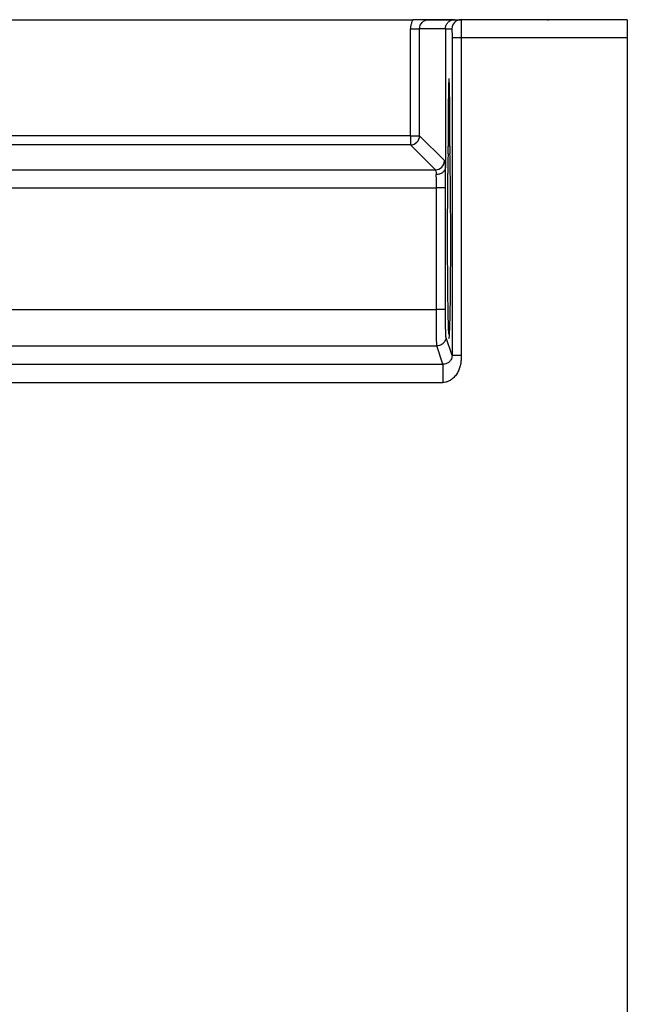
# Model space of a CAD drawing. Header units: inches. Extents: x 169 to 297, y 25 to 187.
# Tile 5 of 5: x 274 to 297, y 146 to 183. Entities that reach past the tile are written whole.
import ezdxf

# ---------------------------------------------------------------- set-up
doc = ezdxf.new("R2010")
doc.units = ezdxf.units.IN
doc.header["$MEASUREMENT"] = 0

# ---------------------------------------------------------------- blocks, each defined once
blk = doc.blocks.new('block 9')
at = {"color": 7, "lineweight": 25}
blk.add_open_spline([(291.07, 183.402), (291.048, 183.405), (291.026, 183.408), (291.004, 183.407), (290.981, 183.405), (290.959, 183.398), (290.936, 183.391)], degree=3, knots=[0, 0, 0, 0, 1, 1, 1, 2, 2, 2, 2], dxfattribs=at)
blk = doc.blocks.new('block 21')
at = {"color": 7, "lineweight": 25}
blk.add_lwpolyline([(294.394, 183.416), (294.384, 183.416)], dxfattribs=at)
blk = doc.blocks.new('block 22')
at = {"color": 7, "lineweight": 25}
blk.add_lwpolyline([(294.319, 183.416), (294.318, 183.416)], dxfattribs=at)
blk = doc.blocks.new('block 23')
at = {"color": 7, "lineweight": 25}
blk.add_open_spline([(294.394, 183.416), (294.399, 183.416), (294.404, 183.416), (294.408, 183.416), (294.412, 183.416), (294.415, 183.416), (294.418, 183.416), (294.421, 183.416), (294.423, 183.416), (294.424, 183.416), (294.426, 183.416), (294.426, 183.416), (294.426, 183.416)], degree=3, knots=[0, 0, 0, 0, 1, 1, 1, 2, 2, 2, 3, 3, 3, 4, 4, 4, 4], dxfattribs=at)
blk = doc.blocks.new('block 125')
at = {"color": 7, "lineweight": 25}
blk.add_open_spline([(291.071, 170.484), (291.071, 170.426), (291.071, 170.368), (291.067, 170.31), (291.064, 170.252), (291.058, 170.195), (291.046, 170.138), (291.035, 170.082), (291.02, 170.026), (290.999, 169.972), (290.979, 169.92), (290.955, 169.869), (290.926, 169.82), (290.896, 169.77), (290.861, 169.723), (290.822, 169.68), (290.784, 169.638), (290.742, 169.6), (290.696, 169.567), (290.662, 169.543), (290.626, 169.522), (290.589, 169.504), (290.553, 169.487), (290.516, 169.474), (290.478, 169.465), (290.441, 169.458), (290.403, 169.455), (290.365, 169.452)], degree=3, knots=[0, 0, 0, 0, 1, 1, 1, 2, 2, 2, 3, 3, 3, 4, 4, 4, 5, 5, 5, 6, 6, 6, 7, 7, 7, 8, 8, 8, 9, 9, 9, 9], dxfattribs=at)
blk = doc.blocks.new('block 126')
at = {"color": 7, "lineweight": 25}
blk.add_open_spline([(290.365, 170.151), (290.365, 170.147), (290.365, 170.132), (290.365, 170.1), (290.365, 170.067), (290.365, 170.018), (290.365, 169.954), (290.365, 169.889), (290.365, 169.809), (290.365, 169.722), (290.365, 169.634), (290.365, 169.541), (290.365, 169.452)], degree=3, knots=[0, 0, 0, 0, 1, 1, 1, 2, 2, 2, 3, 3, 3, 4, 4, 4, 4], dxfattribs=at)
blk = doc.blocks.new('block 127')
at = {"color": 7, "lineweight": 25}
blk.add_open_spline([(290.721, 170.484), (290.721, 170.455), (290.717, 170.426), (290.71, 170.4), (290.703, 170.373), (290.693, 170.349), (290.681, 170.327), (290.657, 170.283), (290.625, 170.249), (290.592, 170.223), (290.558, 170.197), (290.521, 170.18), (290.483, 170.168), (290.446, 170.157), (290.406, 170.151), (290.365, 170.151)], degree=3, knots=[0, 0, 0, 0, 1, 1, 1, 2, 2, 2, 3, 3, 3, 4, 4, 4, 5, 5, 5, 5], dxfattribs=at)
blk = doc.blocks.new('block 128')
at = {"color": 7, "lineweight": 25}
blk.add_open_spline([(291.071, 170.484), (291.025, 170.484), (290.978, 170.485), (290.933, 170.485), (290.889, 170.485), (290.848, 170.485), (290.816, 170.485), (290.783, 170.485), (290.759, 170.485), (290.743, 170.485), (290.728, 170.485), (290.721, 170.484), (290.721, 170.484)], degree=3, knots=[0, 0, 0, 0, 1, 1, 1, 2, 2, 2, 3, 3, 3, 4, 4, 4, 4], dxfattribs=at)
blk = doc.blocks.new('block 131')
at = {"color": 7, "lineweight": 25}
blk.add_lwpolyline([(241.918, 169.452), (290.365, 169.452)], dxfattribs=at)
blk = doc.blocks.new('block 132')
at = {"color": 7, "lineweight": 25}
blk.add_lwpolyline([(291.071, 182.715), (291.071, 170.484)], dxfattribs=at)
blk = doc.blocks.new('block 133')
at = {"color": 7, "lineweight": 25}
blk.add_lwpolyline([(297.464, 182.715), (291.071, 182.715)], dxfattribs=at)
blk = doc.blocks.new('block 134')
at = {"color": 7, "lineweight": 25}
blk.add_lwpolyline([(297.464, 182.715), (297.464, 28.716)], dxfattribs=at)
blk = doc.blocks.new('block 162')
at = {"color": 7, "lineweight": 25}
blk.add_lwpolyline([(291.064, 183.416), (291.066, 183.399)], dxfattribs=at)
blk = doc.blocks.new('block 163')
at = {"color": 7, "lineweight": 25}
blk.add_lwpolyline([(291.071, 182.715), (290.721, 182.715)], dxfattribs=at)
blk = doc.blocks.new('block 164')
at = {"color": 7, "lineweight": 25}
blk.add_open_spline([(290.714, 183.065), (290.715, 183.065), (290.716, 183.059), (290.717, 183.043), (290.717, 183.036), (290.717, 183.026), (290.718, 183.013), (290.718, 182.999), (290.719, 182.982), (290.719, 182.964), (290.719, 182.945), (290.72, 182.926), (290.72, 182.908), (290.72, 182.889), (290.72, 182.871), (290.72, 182.852), (290.72, 182.834), (290.721, 182.814), (290.721, 182.792), (290.721, 182.77), (290.721, 182.744), (290.721, 182.715)], degree=3, knots=[0, 0, 0, 0, 1, 1, 1, 2, 2, 2, 3, 3, 3, 4, 4, 4, 5, 5, 5, 6, 6, 6, 7, 7, 7, 7], dxfattribs=at)
blk = doc.blocks.new('block 165')
at = {"color": 7, "lineweight": 25}
blk.add_open_spline([(291.064, 183.416), (290.871, 183.416), (290.714, 183.259), (290.714, 183.065)], degree=3, dxfattribs=at)
blk = doc.blocks.new('block 166')
at = {"color": 7, "lineweight": 25}
blk.add_lwpolyline([(290.721, 182.715), (290.721, 170.484)], dxfattribs=at)
blk = doc.blocks.new('block 167')
at = {"color": 7, "lineweight": 25}
blk.add_lwpolyline([(241.918, 170.151), (290.365, 170.151)], dxfattribs=at)
blk = doc.blocks.new('block 172')
at = {"color": 7, "lineweight": 25}
blk.add_lwpolyline([(297.464, 183.416), (291.064, 183.416)], dxfattribs=at)
blk = doc.blocks.new('block 173')
at = {"color": 7, "lineweight": 25}
blk.add_lwpolyline([(297.464, 183.416), (297.464, 182.715)], dxfattribs=at)
blk = doc.blocks.new('block 181')
at = {"color": 7, "lineweight": 25}
blk.add_open_spline([(290.487, 171.208), (290.487, 171.197), (290.487, 171.187), (290.486, 171.176), (290.483, 171.146), (290.476, 171.116), (290.465, 171.087), (290.448, 171.04), (290.42, 170.997), (290.385, 170.961), (290.354, 170.931), (290.319, 170.907), (290.28, 170.889), (290.252, 170.877), (290.222, 170.867), (290.192, 170.863), (290.174, 170.861), (290.156, 170.86), (290.137, 170.859)], degree=3, knots=[0, 0, 0, 0, 1, 1, 1, 2, 2, 2, 3, 3, 3, 4, 4, 4, 5, 5, 5, 6, 6, 6, 6], dxfattribs=at)
blk = doc.blocks.new('block 182')
at = {"color": 7, "lineweight": 25}
blk.add_lwpolyline([(290.721, 170.484), (290.487, 171.208)], dxfattribs=at)
blk = doc.blocks.new('block 183')
at = {"color": 7, "lineweight": 25}
blk.add_lwpolyline([(290.365, 170.151), (290.137, 170.859)], dxfattribs=at)
blk = doc.blocks.new('block 184')
at = {"color": 7, "lineweight": 25}
blk.add_open_spline([(290.638, 178.548), (290.638, 178.533), (290.638, 178.518), (290.638, 178.504), (290.638, 178.49), (290.638, 178.476), (290.638, 178.462), (290.638, 178.448), (290.639, 178.434), (290.639, 178.421), (290.639, 178.407), (290.639, 178.394), (290.639, 178.38), (290.639, 178.355), (290.639, 178.33), (290.64, 178.31), (290.64, 178.289), (290.641, 178.271), (290.641, 178.254)], degree=3, knots=[0, 0, 0, 0, 1, 1, 1, 2, 2, 2, 3, 3, 3, 4, 4, 4, 5, 5, 5, 6, 6, 6, 6], dxfattribs=at)
blk = doc.blocks.new('block 185')
at = {"color": 7, "lineweight": 25}
blk.add_lwpolyline([(290.638, 178.548), (290.638, 179.215)], dxfattribs=at)
blk = doc.blocks.new('block 186')
at = {"color": 7, "lineweight": 25}
blk.add_open_spline([(290.638, 179.215), (290.638, 179.416), (290.637, 179.616), (290.636, 179.807), (290.635, 180.031), (290.632, 180.242), (290.63, 180.424), (290.628, 180.526), (290.627, 180.619), (290.625, 180.702), (290.623, 180.791), (290.621, 180.869), (290.619, 180.931), (290.617, 180.997), (290.615, 181.046), (290.612, 181.086), (290.61, 181.129), (290.607, 181.162), (290.604, 181.143)], degree=3, knots=[0, 0, 0, 0, 1, 1, 1, 2, 2, 2, 3, 3, 3, 4, 4, 4, 5, 5, 5, 6, 6, 6, 6], dxfattribs=at)
blk = doc.blocks.new('block 187')
at = {"color": 7, "lineweight": 25}
blk.add_open_spline([(290.597, 181.086), (290.596, 181.077), (290.596, 181.068), (290.595, 181.057), (290.594, 181.046), (290.594, 181.035), (290.593, 181.022), (290.593, 181.01), (290.592, 180.997), (290.591, 180.982), (290.591, 180.968), (290.59, 180.954), (290.59, 180.938), (290.589, 180.922), (290.589, 180.906), (290.588, 180.889), (290.588, 180.872), (290.588, 180.855), (290.587, 180.836), (290.587, 180.818), (290.586, 180.799), (290.586, 180.78), (290.585, 180.761), (290.585, 180.741), (290.584, 180.72), (290.584, 180.7), (290.583, 180.679), (290.583, 180.657), (290.583, 180.636), (290.582, 180.614), (290.582, 180.592), (290.581, 180.57), (290.581, 180.548), (290.581, 180.525), (290.58, 180.502), (290.58, 180.479), (290.58, 180.455), (290.579, 180.432), (290.579, 180.408), (290.579, 180.384), (290.578, 180.36), (290.578, 180.336), (290.578, 180.311), (290.577, 180.287), (290.577, 180.262), (290.577, 180.237), (290.577, 180.213), (290.576, 180.188), (290.576, 180.163), (290.576, 180.138), (290.576, 180.113), (290.575, 180.088), (290.575, 180.063), (290.575, 180.038), (290.575, 180.012), (290.574, 179.987), (290.574, 179.962), (290.574, 179.937), (290.574, 179.912), (290.573, 179.887), (290.573, 179.861), (290.573, 179.836), (290.573, 179.811), (290.573, 179.786), (290.573, 179.761), (290.572, 179.736), (290.572, 179.712), (290.572, 179.687), (290.572, 179.662), (290.572, 179.638), (290.572, 179.613), (290.572, 179.589), (290.572, 179.564), (290.571, 179.54), (290.571, 179.516), (290.571, 179.492), (290.571, 179.468), (290.571, 179.445), (290.571, 179.421), (290.571, 179.398), (290.571, 179.375), (290.571, 179.351), (290.571, 179.328), (290.571, 179.306), (290.571, 179.283), (290.571, 179.26), (290.571, 179.238), (290.571, 179.215)], degree=3, knots=[0, 0, 0, 0, 1, 1, 1, 2, 2, 2, 3, 3, 3, 4, 4, 4, 5, 5, 5, 6, 6, 6, 7, 7, 7, 8, 8, 8, 9, 9, 9, 10, 10, 10, 11, 11, 11, 12, 12, 12, 13, 13, 13, 14, 14, 14, 15, 15, 15, 16, 16, 16, 17, 17, 17, 18, 18, 18, 19, 19, 19, 20, 20, 20, 21, 21, 21, 22, 22, 22, 23, 23, 23, 24, 24, 24, 25, 25, 25, 26, 26, 26, 27, 27, 27, 28, 28, 28, 29, 29, 29, 29], dxfattribs=at)
blk = doc.blocks.new('block 188')
at = {"color": 7, "lineweight": 25}
blk.add_lwpolyline([(290.571, 179.215), (290.571, 178.547)], dxfattribs=at)
blk = doc.blocks.new('block 189')
at = {"color": 7, "lineweight": 25}
blk.add_open_spline([(290.568, 178.253), (290.568, 178.261), (290.568, 178.269), (290.569, 178.279), (290.569, 178.288), (290.569, 178.298), (290.569, 178.308), (290.569, 178.319), (290.57, 178.33), (290.57, 178.342), (290.57, 178.354), (290.57, 178.366), (290.57, 178.379), (290.57, 178.405), (290.57, 178.432), (290.571, 178.46), (290.571, 178.489), (290.571, 178.518), (290.571, 178.547)], degree=3, knots=[0, 0, 0, 0, 1, 1, 1, 2, 2, 2, 3, 3, 3, 4, 4, 4, 5, 5, 5, 6, 6, 6, 6], dxfattribs=at)
blk = doc.blocks.new('block 190')
at = {"color": 7, "lineweight": 25}
blk.add_open_spline([(290.568, 178.253), (290.567, 178.223), (290.567, 178.194), (290.566, 178.163), (290.565, 178.132), (290.564, 178.1), (290.563, 178.068), (290.563, 178.035), (290.562, 178.002), (290.561, 177.968), (290.561, 177.935), (290.56, 177.9), (290.559, 177.865), (290.559, 177.829), (290.558, 177.793), (290.557, 177.757), (290.557, 177.72), (290.556, 177.683), (290.556, 177.645), (290.555, 177.607), (290.554, 177.569), (290.554, 177.53), (290.553, 177.491), (290.552, 177.452), (290.552, 177.412), (290.551, 177.372), (290.551, 177.331), (290.55, 177.29), (290.55, 177.249), (290.549, 177.208), (290.549, 177.166), (290.548, 177.125), (290.548, 177.083), (290.548, 177.04), (290.547, 176.997), (290.547, 176.955), (290.546, 176.911), (290.546, 176.868), (290.545, 176.825), (290.545, 176.781), (290.545, 176.737), (290.544, 176.693), (290.544, 176.648), (290.544, 176.604), (290.543, 176.56), (290.543, 176.515), (290.542, 176.47), (290.542, 176.425), (290.542, 176.38), (290.541, 176.335), (290.541, 176.29), (290.541, 176.244), (290.541, 176.199), (290.54, 176.153), (290.54, 176.108), (290.54, 176.062), (290.54, 176.017), (290.539, 175.971), (290.539, 175.925), (290.539, 175.879), (290.539, 175.834), (290.539, 175.788), (290.539, 175.742), (290.538, 175.696), (290.538, 175.651), (290.538, 175.605), (290.538, 175.559), (290.538, 175.513), (290.538, 175.468), (290.538, 175.422), (290.538, 175.377), (290.537, 175.331), (290.537, 175.286), (290.537, 175.241), (290.537, 175.196), (290.537, 175.15), (290.537, 175.105), (290.537, 175.06), (290.537, 175.016), (290.537, 174.685), (290.538, 174.354), (290.54, 174.033), (290.541, 173.691), (290.544, 173.362), (290.547, 173.057), (290.55, 172.733), (290.555, 172.438), (290.559, 172.182), (290.564, 171.911), (290.57, 171.687), (290.576, 171.519), (290.577, 171.491), (290.578, 171.464), (290.579, 171.439), (290.581, 171.413), (290.582, 171.389), (290.583, 171.368), (290.584, 171.346), (290.585, 171.327), (290.586, 171.307)], degree=3, knots=[0, 0, 0, 0, 1, 1, 1, 2, 2, 2, 3, 3, 3, 4, 4, 4, 5, 5, 5, 6, 6, 6, 7, 7, 7, 8, 8, 8, 9, 9, 9, 10, 10, 10, 11, 11, 11, 12, 12, 12, 13, 13, 13, 14, 14, 14, 15, 15, 15, 16, 16, 16, 17, 17, 17, 18, 18, 18, 19, 19, 19, 20, 20, 20, 21, 21, 21, 22, 22, 22, 23, 23, 23, 24, 24, 24, 25, 25, 25, 26, 26, 26, 27, 27, 27, 28, 28, 28, 29, 29, 29, 30, 30, 30, 31, 31, 31, 32, 32, 32, 33, 33, 33, 33], dxfattribs=at)
blk = doc.blocks.new('block 191')
at = {"color": 7, "lineweight": 25}
blk.add_open_spline([(290.603, 171.164), (290.609, 171.115), (290.616, 171.199), (290.622, 171.309), (290.629, 171.425), (290.635, 171.57), (290.641, 171.768), (290.648, 171.986), (290.653, 172.268), (290.658, 172.59), (290.662, 172.917), (290.665, 173.285), (290.667, 173.678), (290.67, 174.077), (290.671, 174.501), (290.671, 174.926), (290.67, 175.356), (290.669, 175.787), (290.667, 176.2), (290.665, 176.619), (290.662, 177.019), (290.657, 177.356), (290.653, 177.698), (290.647, 177.976), (290.641, 178.254)], degree=3, knots=[0, 0, 0, 0, 1, 1, 1, 2, 2, 2, 3, 3, 3, 4, 4, 4, 5, 5, 5, 6, 6, 6, 7, 7, 7, 8, 8, 8, 8], dxfattribs=at)
blk = doc.blocks.new('block 192')
at = {"color": 7, "lineweight": 25}
blk.add_open_spline([(290.487, 171.208), (290.485, 171.216), (290.483, 171.248), (290.481, 171.302), (290.479, 171.357), (290.477, 171.435), (290.475, 171.53), (290.474, 171.624), (290.472, 171.736), (290.471, 171.859), (290.47, 171.981), (290.47, 172.114), (290.47, 172.257)], degree=3, knots=[0, 0, 0, 0, 1, 1, 1, 2, 2, 2, 3, 3, 3, 4, 4, 4, 4], dxfattribs=at)
blk = doc.blocks.new('block 193')
at = {"color": 7, "lineweight": 25}
blk.add_lwpolyline([(290.47, 172.257), (290.47, 176.941)], dxfattribs=at)
blk = doc.blocks.new('block 194')
at = {"color": 7, "lineweight": 25}
blk.add_open_spline([(290.47, 176.941), (290.47, 176.971), (290.47, 177.001), (290.47, 177.031), (290.47, 177.058), (290.47, 177.085), (290.47, 177.112), (290.47, 177.136), (290.469, 177.16), (290.469, 177.183), (290.469, 177.203), (290.469, 177.224), (290.469, 177.244), (290.469, 177.262), (290.469, 177.279), (290.469, 177.296), (290.469, 177.31), (290.469, 177.324), (290.469, 177.338), (290.468, 177.35), (290.468, 177.361), (290.468, 177.372), (290.468, 177.38), (290.468, 177.389), (290.468, 177.397), (290.468, 177.439), (290.467, 177.48), (290.467, 177.519), (290.467, 177.538), (290.466, 177.557), (290.466, 177.575), (290.466, 177.601), (290.466, 177.625), (290.465, 177.648), (290.465, 177.67), (290.464, 177.691), (290.464, 177.713)], degree=3, knots=[0, 0, 0, 0, 1, 1, 1, 2, 2, 2, 3, 3, 3, 4, 4, 4, 5, 5, 5, 6, 6, 6, 7, 7, 7, 8, 8, 8, 9, 9, 9, 10, 10, 10, 11, 11, 11, 12, 12, 12, 12], dxfattribs=at)
blk = doc.blocks.new('block 195')
at = {"color": 7, "lineweight": 25}
blk.add_lwpolyline([(290.464, 183.065), (290.464, 177.713)], dxfattribs=at)
blk = doc.blocks.new('block 196')
at = {"color": 7, "lineweight": 25}
blk.add_lwpolyline([(290.464, 183.065), (290.714, 183.065)], dxfattribs=at)
blk = doc.blocks.new('block 218')
at = {"color": 7, "lineweight": 25}
blk.add_lwpolyline([(242.603, 170.859), (290.137, 170.859)], dxfattribs=at)
blk = doc.blocks.new('block 231')
at = {"color": 7, "lineweight": 25}
blk.add_lwpolyline([(290.814, 183.416), (291.064, 183.416)], dxfattribs=at)
blk = doc.blocks.new('block 232')
at = {"color": 7, "lineweight": 25}
blk.add_open_spline([(290.464, 183.065), (290.465, 183.081), (290.465, 183.096), (290.467, 183.112), (290.469, 183.128), (290.473, 183.144), (290.477, 183.161), (290.482, 183.178), (290.488, 183.195), (290.496, 183.211), (290.504, 183.228), (290.513, 183.245), (290.524, 183.261), (290.535, 183.278), (290.548, 183.294), (290.562, 183.308), (290.577, 183.324), (290.593, 183.338), (290.611, 183.351), (290.629, 183.364), (290.649, 183.375), (290.67, 183.384), (290.692, 183.394), (290.715, 183.402), (290.738, 183.407), (290.763, 183.412), (290.788, 183.414), (290.814, 183.416)], degree=3, knots=[0, 0, 0, 0, 1, 1, 1, 2, 2, 2, 3, 3, 3, 4, 4, 4, 5, 5, 5, 6, 6, 6, 7, 7, 7, 8, 8, 8, 9, 9, 9, 9], dxfattribs=at)
blk = doc.blocks.new('block 318')
at = {"color": 7, "lineweight": 25}
blk.add_open_spline([(290.137, 170.859), (290.137, 170.861), (290.136, 170.864), (290.136, 170.868), (290.136, 170.872), (290.135, 170.877), (290.135, 170.884), (290.134, 170.891), (290.134, 170.898), (290.134, 170.907), (290.133, 170.915), (290.133, 170.925), (290.133, 170.935), (290.132, 170.946), (290.132, 170.957), (290.131, 170.97), (290.131, 170.982), (290.131, 170.995), (290.13, 171.009), (290.13, 171.023), (290.129, 171.038), (290.129, 171.054), (290.129, 171.069), (290.129, 171.086), (290.128, 171.103), (290.128, 171.119), (290.128, 171.137), (290.127, 171.155), (290.127, 171.173), (290.127, 171.192), (290.127, 171.211), (290.126, 171.23), (290.126, 171.249), (290.126, 171.27), (290.126, 171.289), (290.125, 171.31), (290.125, 171.331), (290.125, 171.352), (290.125, 171.373), (290.124, 171.394), (290.124, 171.416), (290.124, 171.437), (290.124, 171.459), (290.124, 171.481), (290.123, 171.503), (290.123, 171.526), (290.123, 171.548), (290.123, 171.571), (290.123, 171.593), (290.123, 171.616), (290.122, 171.638), (290.122, 171.661), (290.122, 171.684), (290.122, 171.707), (290.121, 171.73), (290.121, 171.752), (290.121, 171.775), (290.121, 171.798), (290.121, 171.821), (290.121, 171.843), (290.121, 171.866), (290.121, 171.889), (290.121, 171.911), (290.121, 171.934), (290.12, 171.956), (290.12, 171.978), (290.12, 172.001), (290.12, 172.023), (290.12, 172.044), (290.12, 172.066), (290.12, 172.088), (290.12, 172.11), (290.12, 172.131), (290.12, 172.152), (290.12, 172.173), (290.12, 172.195), (290.12, 172.216), (290.12, 172.236), (290.12, 172.257)], degree=3, knots=[0, 0, 0, 0, 1, 1, 1, 2, 2, 2, 3, 3, 3, 4, 4, 4, 5, 5, 5, 6, 6, 6, 7, 7, 7, 8, 8, 8, 9, 9, 9, 10, 10, 10, 11, 11, 11, 12, 12, 12, 13, 13, 13, 14, 14, 14, 15, 15, 15, 16, 16, 16, 17, 17, 17, 18, 18, 18, 19, 19, 19, 20, 20, 20, 21, 21, 21, 22, 22, 22, 23, 23, 23, 24, 24, 24, 25, 25, 25, 26, 26, 26, 26], dxfattribs=at)
blk = doc.blocks.new('block 320')
at = {"color": 7, "lineweight": 25}
blk.add_lwpolyline([(242.655, 172.257), (290.12, 172.257)], dxfattribs=at)
blk = doc.blocks.new('block 321')
at = {"color": 7, "lineweight": 25}
blk.add_open_spline([(290.47, 172.257), (290.469, 172.257), (290.461, 172.257), (290.444, 172.257), (290.426, 172.257), (290.4, 172.257), (290.366, 172.257), (290.332, 172.257), (290.291, 172.257), (290.248, 172.257), (290.205, 172.257), (290.161, 172.257), (290.12, 172.257)], degree=3, knots=[0, 0, 0, 0, 1, 1, 1, 2, 2, 2, 3, 3, 3, 4, 4, 4, 4], dxfattribs=at)
blk = doc.blocks.new('block 328')
at = {"color": 7, "lineweight": 25}
blk.add_lwpolyline([(290.12, 172.257), (290.12, 176.941)], dxfattribs=at)
blk = doc.blocks.new('block 329')
at = {"color": 7, "lineweight": 25}
blk.add_open_spline([(290.47, 176.941), (290.468, 176.941), (290.43, 176.941), (290.365, 176.941), (290.301, 176.941), (290.211, 176.941), (290.12, 176.941)], degree=3, knots=[0, 0, 0, 0, 1, 1, 1, 2, 2, 2, 2], dxfattribs=at)
blk = doc.blocks.new('block 330')
at = {"color": 7, "lineweight": 25}
blk.add_open_spline([(290.12, 176.941), (290.12, 176.964), (290.12, 176.987), (290.12, 177.01), (290.12, 177.033), (290.12, 177.056), (290.12, 177.078), (290.119, 177.101), (290.119, 177.124), (290.119, 177.147), (290.119, 177.169), (290.119, 177.192), (290.118, 177.214), (290.118, 177.236), (290.118, 177.258), (290.118, 177.279), (290.117, 177.301), (290.117, 177.322), (290.117, 177.342), (290.116, 177.362), (290.116, 177.382), (290.116, 177.401), (290.115, 177.42), (290.115, 177.438), (290.114, 177.455)], degree=3, knots=[0, 0, 0, 0, 1, 1, 1, 2, 2, 2, 3, 3, 3, 4, 4, 4, 5, 5, 5, 6, 6, 6, 7, 7, 7, 8, 8, 8, 8], dxfattribs=at)
blk = doc.blocks.new('block 331')
at = {"color": 7, "lineweight": 25}
blk.add_open_spline([(290.464, 177.713), (290.463, 177.701), (290.462, 177.689), (290.459, 177.677), (290.457, 177.665), (290.453, 177.652), (290.447, 177.639), (290.441, 177.626), (290.434, 177.613), (290.425, 177.601), (290.416, 177.587), (290.405, 177.574), (290.393, 177.562), (290.381, 177.55), (290.366, 177.538), (290.351, 177.527), (290.335, 177.516), (290.318, 177.506), (290.299, 177.498), (290.28, 177.489), (290.261, 177.481), (290.24, 177.475), (290.22, 177.469), (290.199, 177.464), (290.177, 177.461), (290.157, 177.458), (290.135, 177.457), (290.114, 177.455)], degree=3, knots=[0, 0, 0, 0, 1, 1, 1, 2, 2, 2, 3, 3, 3, 4, 4, 4, 5, 5, 5, 6, 6, 6, 7, 7, 7, 8, 8, 8, 9, 9, 9, 9], dxfattribs=at)
blk = doc.blocks.new('block 333')
at = {"color": 7, "lineweight": 25}
blk.add_open_spline([(290.08, 177.64), (290.092, 177.632), (290.105, 177.565), (290.114, 177.455)], degree=3, dxfattribs=at)
blk = doc.blocks.new('block 334')
at = {"color": 7, "lineweight": 25}
blk.add_open_spline([(290.08, 177.64), (290.272, 177.641), (290.428, 177.797), (290.429, 177.99)], degree=3, dxfattribs=at)
blk = doc.blocks.new('block 335')
at = {"color": 7, "lineweight": 25}
blk.add_open_spline([(290.429, 177.99), (290.431, 177.988), (290.432, 177.986), (290.433, 177.984), (290.434, 177.981), (290.435, 177.978), (290.436, 177.973), (290.438, 177.969), (290.439, 177.964), (290.44, 177.958), (290.443, 177.943), (290.446, 177.921), (290.449, 177.895), (290.45, 177.883), (290.452, 177.87), (290.453, 177.857), (290.455, 177.842), (290.456, 177.825), (290.457, 177.809), (290.459, 177.793), (290.46, 177.777), (290.461, 177.759), (290.462, 177.744), (290.463, 177.729), (290.464, 177.713)], degree=3, knots=[0, 0, 0, 0, 1, 1, 1, 2, 2, 2, 3, 3, 3, 4, 4, 4, 5, 5, 5, 6, 6, 6, 7, 7, 7, 8, 8, 8, 8], dxfattribs=at)
blk = doc.blocks.new('block 336')
at = {"color": 7, "lineweight": 25}
blk.add_lwpolyline([(290.464, 183.065), (289.472, 183.065)], dxfattribs=at)
blk = doc.blocks.new('block 337')
at = {"color": 7, "lineweight": 25}
blk.add_open_spline([(289.472, 183.065), (289.472, 183.157), (289.511, 183.248), (289.575, 183.313), (289.641, 183.378), (289.732, 183.416), (289.824, 183.416)], degree=3, knots=[0, 0, 0, 0, 1, 1, 1, 2, 2, 2, 2], dxfattribs=at)
blk = doc.blocks.new('block 338')
at = {"color": 7, "lineweight": 25}
blk.add_lwpolyline([(290.814, 183.416), (289.824, 183.416)], dxfattribs=at)
blk = doc.blocks.new('block 339')
at = {"color": 7, "lineweight": 25}
blk.add_lwpolyline([(242.655, 176.941), (290.12, 176.941)], dxfattribs=at)
blk = doc.blocks.new('block 340')
at = {"color": 7, "lineweight": 25}
blk.add_lwpolyline([(289.472, 178.947), (290.429, 177.99)], dxfattribs=at)
blk = doc.blocks.new('block 341')
at = {"color": 7, "lineweight": 25}
blk.add_lwpolyline([(289.472, 178.947), (289.472, 183.065)], dxfattribs=at)
blk = doc.blocks.new('block 342')
at = {"color": 7, "lineweight": 25}
blk.add_lwpolyline([(242.707, 177.64), (290.08, 177.64)], dxfattribs=at)
blk = doc.blocks.new('block 343')
at = {"color": 7, "lineweight": 25}
blk.add_lwpolyline([(289.123, 178.597), (290.08, 177.64)], dxfattribs=at)
blk = doc.blocks.new('block 345')
at = {"color": 7, "lineweight": 25}
blk.add_lwpolyline([(289.123, 178.597), (243.664, 178.597)], dxfattribs=at)
blk = doc.blocks.new('block 347')
at = {"color": 7, "lineweight": 25}
blk.add_open_spline([(289.123, 178.597), (289.316, 178.598), (289.472, 178.754), (289.472, 178.947)], degree=3, dxfattribs=at)
blk = doc.blocks.new('block 361')
at = {"color": 7, "lineweight": 25}
blk.add_open_spline([(289.217, 183.416), (289.207, 183.397), (289.197, 183.379), (289.188, 183.36), (289.179, 183.342), (289.172, 183.323), (289.165, 183.303), (289.158, 183.284), (289.152, 183.265), (289.147, 183.245), (289.141, 183.225), (289.137, 183.205), (289.133, 183.185), (289.13, 183.166), (289.127, 183.146), (289.126, 183.125), (289.124, 183.105), (289.123, 183.085), (289.123, 183.065)], degree=3, knots=[0, 0, 0, 0, 1, 1, 1, 2, 2, 2, 3, 3, 3, 4, 4, 4, 5, 5, 5, 6, 6, 6, 6], dxfattribs=at)
blk = doc.blocks.new('block 362')
at = {"color": 7, "lineweight": 25}
blk.add_lwpolyline([(289.123, 183.065), (289.472, 183.065)], dxfattribs=at)
blk = doc.blocks.new('block 363')
at = {"color": 7, "lineweight": 25}
blk.add_open_spline([(289.824, 183.416), (289.8, 183.416), (289.776, 183.416), (289.751, 183.416), (289.728, 183.416), (289.704, 183.416), (289.679, 183.416), (289.654, 183.416), (289.629, 183.416), (289.603, 183.416), (289.579, 183.416), (289.555, 183.415), (289.53, 183.415), (289.498, 183.415), (289.465, 183.416), (289.43, 183.416), (289.396, 183.416), (289.36, 183.416), (289.324, 183.416), (289.289, 183.416), (289.253, 183.416), (289.217, 183.416)], degree=3, knots=[0, 0, 0, 0, 1, 1, 1, 2, 2, 2, 3, 3, 3, 4, 4, 4, 5, 5, 5, 6, 6, 6, 7, 7, 7, 7], dxfattribs=at)
blk = doc.blocks.new('block 369')
at = {"color": 7, "lineweight": 25}
blk.add_lwpolyline([(289.123, 178.947), (289.472, 178.947)], dxfattribs=at)
blk = doc.blocks.new('block 370')
at = {"color": 7, "lineweight": 25}
blk.add_lwpolyline([(289.123, 178.947), (289.123, 183.065)], dxfattribs=at)
blk = doc.blocks.new('block 371')
at = {"color": 7, "lineweight": 25}
blk.add_lwpolyline([(289.123, 178.947), (289.123, 178.597)], dxfattribs=at)
blk = doc.blocks.new('block 373')
at = {"color": 7, "lineweight": 25}
blk.add_lwpolyline([(289.123, 178.947), (243.664, 178.947)], dxfattribs=at)
blk = doc.blocks.new('block 378')
at = {"color": 7, "lineweight": 25}
blk.add_lwpolyline([(273.454, 183.416), (289.217, 183.416)], dxfattribs=at)
blk = doc.blocks.new('block 385')
at = {"color": 7, "lineweight": 25}
blk.add_lwpolyline([(289.824, 183.416), (290.814, 183.416)], dxfattribs=at)
blk = doc.blocks.new('block 517')
at = {"color": 253, "lineweight": 25}
blk.add_open_spline([(291.066, 183.399), (291.066, 183.398), (291.066, 183.397), (291.066, 183.395), (291.066, 183.386), (291.067, 183.364), (291.067, 183.338), (291.068, 183.314), (291.068, 183.287), (291.068, 183.255), (291.069, 183.225), (291.069, 183.191), (291.069, 183.154), (291.07, 183.088), (291.07, 183.011), (291.07, 182.93), (291.07, 182.861), (291.071, 182.788), (291.071, 182.715)], degree=3, knots=[0, 0, 0, 0, 1, 1, 1, 2, 2, 2, 3, 3, 3, 4, 4, 4, 5, 5, 5, 6, 6, 6, 6], dxfattribs=at)
blk = doc.blocks.new('block 521')
at = {"color": 253, "lineweight": 25}
blk.add_lwpolyline([(290.638, 179.215), (290.571, 179.215)], dxfattribs=at)
blk = doc.blocks.new('block 522')
at = {"color": 253, "lineweight": 25}
blk.add_lwpolyline([(290.638, 178.548), (290.571, 178.547)], dxfattribs=at)

msp = doc.modelspace()

# ---------------------------------------------------------------- block references
for name in ['block 378', 'block 361', 'block 362', 'block 370', 'block 363', 'block 337', 'block 336', 'block 341', 'block 338', 'block 385', 'block 232', 'block 195', 'block 196', 'block 165', 'block 164', 'block 231', 'block 9', 'block 162', 'block 172', 'block 517', 'block 22', 'block 21', 'block 23', 'block 173', 'block 163', 'block 166', 'block 132', 'block 133', 'block 134', 'block 186', 'block 187', 'block 373', 'block 347', 'block 369', 'block 371', 'block 340', 'block 188', 'block 521', 'block 185', 'block 345', 'block 343', 'block 189', 'block 522', 'block 184', 'block 190', 'block 191', 'block 334', 'block 335', 'block 342', 'block 333', 'block 331', 'block 330', 'block 194', 'block 339', 'block 328', 'block 329', 'block 193', 'block 320', 'block 318', 'block 321', 'block 192', 'block 181', 'block 182', 'block 218', 'block 183', 'block 125', 'block 127', 'block 128', 'block 167', 'block 126', 'block 131']:
    msp.add_blockref(name, (0, 0))

doc.saveas('drawing.dxf')
